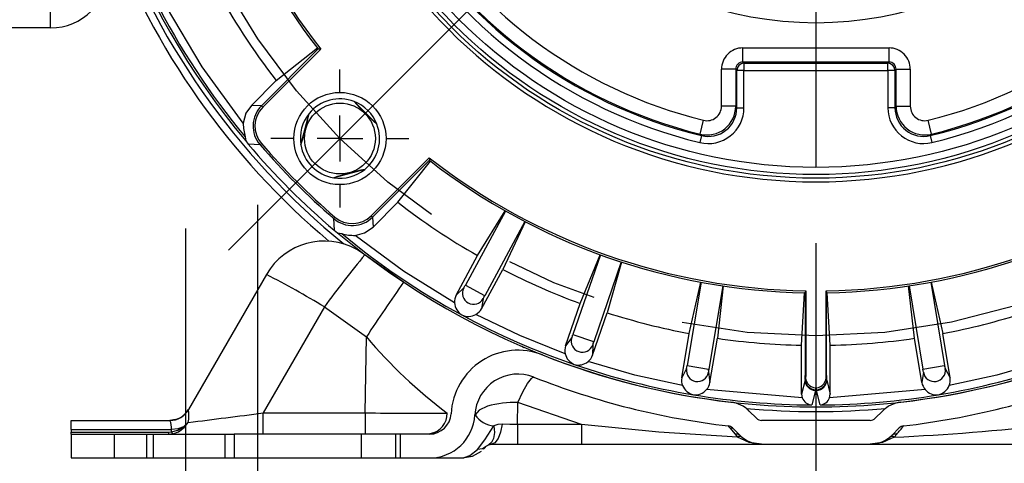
# Model space of a CAD drawing. Header units: inches. Extents: x 0 to 44, y 0 to 34.
# Tile 9 of 18: x 32 to 36.3, y 10 to 12. Entities that reach past the tile are written whole.
import ezdxf

# ---------------------------------------------------------------- set-up
doc = ezdxf.new("R2010")
doc.units = ezdxf.units.IN
doc.header["$LTSCALE"] = 4
doc.header["$MEASUREMENT"] = 0
doc.linetypes.add('CENTERX2', pattern=[0.8, 0.5, -0.1, 0.1, -0.1])
doc.linetypes.add('HIDDEN', pattern=[0.075, 0.05, -0.025])
doc.layers.add('CENTER', color=40, linetype='CENTERX2')
doc.layers.add('HIDDEN', color=102, linetype='HIDDEN')
doc.layers.add('DIMENSIONS', color=140, linetype='Continuous', lineweight=25)
doc.styles.add('SLDTEXTSTYLE0', font='TXT', dxfattribs={"width": 0.7})
doc.dimstyles.new('SLDDIMSTYLE1', dxfattribs={"dimtxt": 0.339844, "dimasz": 0.52, "dimexe": 0, "dimexo": 0.0625, "dimgap": 0.084961, "dimtad": 0, "dimtih": 1, "dimtoh": 1, "dimrnd": 1e-09, "dimzin": 12, "dimdsep": 46, "dimtxsty": 'SLDTEXTSTYLE0', "dimsah": 1, "dimcen": 0.09, "dimadec": 0, "dimazin": 3, "dimtfac": 1, "dimtofl": 0, "dimtmove": 0, "dimatfit": 3, "dimfxl": 0, "dimfrac": 2, "dimtolj": 1, "dimtzin": 12, "dimarcsym": 0})
doc.dimstyles.new('SLDDIMSTYLE2', dxfattribs={"dimtxt": 0.339844, "dimasz": 0.52, "dimexe": 0, "dimexo": 0.0625, "dimgap": 0.084961, "dimtad": 0, "dimtih": 1, "dimtoh": 1, "dimdec": 4, "dimlfac": 4, "dimzin": 12, "dimdsep": 46, "dimtxsty": 'SLDTEXTSTYLE0', "dimsah": 1, "dimcen": 0.09, "dimadec": 0, "dimazin": 3, "dimtfac": 1, "dimtdec": 0, "dimtofl": 0, "dimtmove": 0, "dimatfit": 3, "dimfxl": 0, "dimfrac": 2, "dimtolj": 1, "dimtzin": 12, "dimarcsym": 0})
doc.dimstyles.new('SLDDIMSTYLE3', dxfattribs={"dimtxt": 0.339844, "dimasz": 0.52, "dimexe": 0, "dimexo": 0.0625, "dimgap": 0.084961, "dimtad": 0, "dimtih": 1, "dimtoh": 1, "dimrnd": 1e-09, "dimzin": 4, "dimdsep": 46, "dimtxsty": 'SLDTEXTSTYLE0', "dimsah": 1, "dimcen": 0.09, "dimadec": 0, "dimazin": 1, "dimtfac": 1, "dimtofl": 0, "dimtmove": 0, "dimatfit": 3, "dimfxl": 0, "dimfrac": 2, "dimtolj": 1, "dimtzin": 12, "dimarcsym": 0})
doc.dimstyles.new('SLDDIMSTYLE4', dxfattribs={"dimtxt": 0.339844, "dimasz": 0.52, "dimexe": 0, "dimexo": 0.0625, "dimgap": 0.084961, "dimtad": 0, "dimtih": 1, "dimtoh": 1, "dimrnd": 1e-09, "dimzin": 4, "dimdsep": 46, "dimtxsty": 'SLDTEXTSTYLE0', "dimsah": 1, "dimcen": 0.09, "dimadec": 0, "dimazin": 1, "dimtfac": 1, "dimtmove": 0, "dimatfit": 0, "dimfxl": 0, "dimfrac": 2, "dimtolj": 1, "dimtzin": 12, "dimarcsym": 0})
doc.dimstyles.new('SLDDIMSTYLE5', dxfattribs={"dimtxt": 0.339844, "dimasz": 0.52, "dimexe": 0, "dimexo": 0.0625, "dimgap": 0.084961, "dimtad": 0, "dimtih": 1, "dimtoh": 1, "dimrnd": 1e-09, "dimzin": 12, "dimdsep": 46, "dimtxsty": 'SLDTEXTSTYLE0', "dimsah": 1, "dimcen": 0, "dimadec": 0, "dimazin": 3, "dimtfac": 1, "dimtofl": 0, "dimtmove": 0, "dimatfit": 3, "dimfxl": 0, "dimfrac": 2, "dimtolj": 1, "dimtzin": 12, "dimarcsym": 0})
doc.dimstyles.new('SLDDIMSTYLE8', dxfattribs={"dimtxt": 0.339844, "dimasz": 0.52, "dimexe": 0, "dimexo": 0.0625, "dimgap": 0.084961, "dimtad": 0, "dimtih": 1, "dimtoh": 1, "dimrnd": 1e-09, "dimzin": 12, "dimdsep": 46, "dimtxsty": 'SLDTEXTSTYLE0', "dimsah": 1, "dimcen": 0.09, "dimadec": 0, "dimazin": 3, "dimtfac": 1, "dimtmove": 0, "dimatfit": 0, "dimfxl": 0, "dimfrac": 2, "dimtolj": 1, "dimtzin": 12, "dimarcsym": 0})

# ---------------------------------------------------------------- blocks, each defined once
blk = doc.blocks.new('_D_1')
at = {"layer": 'DIMENSIONS'}
for p, q in [((32.1949, 9.8412), (32.1949, 8.4393)), ((33.9675, 9.8786), (33.9675, 8.4393)), ((30.7713, 8.9393), (30.6572, 8.9393)), ((30.6572, 8.9393), (30.6572, 8.3992)), ((31.7812, 8.9393), (31.8953, 8.9393)), ((31.8953, 8.9393), (31.8953, 8.3992)), ((33.9675, 8.9393), (32.1949, 8.9393)), ((30.6572, 8.3992), (30.7713, 8.3992)), ((31.8953, 8.3992), (31.7812, 8.3992))]:
    blk.add_line(p, q, dxfattribs=at)
for points in [[(32.1949, 8.9393), (32.7149, 8.8593), (32.7149, 9.0193)], [(33.9675, 8.9393), (33.4475, 9.0193), (33.4475, 8.8593)]]:
    blk.add_solid(points, dxfattribs=at)
at = {"layer": 'DIMENSIONS', "char_height": 0.33333, "attachment_point": 1, "style": 'SLDTEXTSTYLE0'}
for s, insert in [('1.77', (30.7713, 9.4451)), ('45.0', (30.7713, 8.8289))]:
    blk.add_mtext(s, dxfattribs=dict(at, insert=insert))
blk = doc.blocks.new('_D_2')
at = {"layer": 'DIMENSIONS'}
blk.add_line((35.4449, 16.0452), (35.4449, 17.6654), dxfattribs=at)
for start, end in [(90, 105.8058), (119.5373, 135)]:
    blk.add_arc((35.4449, 13.5112), 3.6542, start, end, dxfattribs=at)
for points in [[(35.4449, 17.1654), (34.9205, 17.2085), (34.9318, 17.0489)], [(32.8609, 16.0951), (33.3061, 16.3755), (33.2013, 16.4964)]]:
    blk.add_solid(points, dxfattribs=at)
at = {"layer": 'DIMENSIONS', "insert": (33.6434, 17.0469), "char_height": 0.33333, "attachment_point": 1, "style": 'SLDTEXTSTYLE0'}
blk.add_mtext('45°', dxfattribs=at)
blk = doc.blocks.new('_D_4')
at = {"layer": 'DIMENSIONS'}
for p, q in [((28.6207, 13.5112), (28.6207, 14.5112)), ((32.9109, 13.5112), (28.1207, 13.5112)), ((28.1157, 12.7137), (28.0016, 12.7137)), ((28.0016, 12.7137), (28.0016, 12.1736)), ((29.1256, 12.7137), (29.2397, 12.7137)), ((29.2397, 12.7137), (29.2397, 12.1736)), ((28.0016, 12.1736), (28.1157, 12.1736)), ((29.2397, 12.1736), (29.1256, 12.1736)), ((29.6185, 11.9162), (28.1207, 11.9162)), ((28.6207, 11.9162), (28.6207, 10.9162))]:
    blk.add_line(p, q, dxfattribs=at)
for points in [[(28.6207, 13.5112), (28.7007, 14.0312), (28.5407, 14.0312)], [(28.6207, 11.9162), (28.5407, 11.3962), (28.7007, 11.3962)]]:
    blk.add_solid(points, dxfattribs=at)
at = {"layer": 'DIMENSIONS', "char_height": 0.33333, "attachment_point": 1, "style": 'SLDTEXTSTYLE0'}
for s, insert in [('1.60', (28.1157, 13.2194)), ('40.5', (28.1157, 12.6032))]:
    blk.add_mtext(s, dxfattribs=dict(at, insert=insert))
blk = doc.blocks.new('_D_5')
at = {"layer": 'DIMENSIONS'}
for p, q in [((27.7641, 16.4903), (27.65, 16.4903)), ((27.65, 16.4903), (27.65, 15.9501)), ((29.0567, 16.4903), (29.1708, 16.4903)), ((29.1708, 16.4903), (29.1708, 15.9501)), ((30.285, 16.4903), (29.285, 16.4903)), ((32.6971, 15.0976), (30.285, 16.4903)), ((27.65, 15.9501), (27.7641, 15.9501)), ((29.1708, 15.9501), (29.0567, 15.9501))]:
    blk.add_line(p, q, dxfattribs=at)
blk.add_solid([(32.6971, 15.0976), (32.2867, 15.4269), (32.2067, 15.2883)], dxfattribs=at)
at = {"layer": 'DIMENSIONS', "char_height": 0.33333, "attachment_point": 1, "style": 'SLDTEXTSTYLE0'}
for s, insert in [('%%c', (27.6489, 16.996)), ('6.35', (28.1621, 16.996)), ('161.2', (27.7641, 16.3798))]:
    blk.add_mtext(s, dxfattribs=dict(at, insert=insert))
blk = doc.blocks.new('_D_8')
at = {"layer": 'DIMENSIONS'}
for p, q in [((35.6449, 16.8112), (38.5661, 16.8112)), ((38.8061, 16.8112), (42.2243, 16.8112)), ((41.7243, 16.8112), (41.7243, 14.0424)), ((41.078, 13.4262), (40.9639, 13.4262)), ((40.9639, 13.4262), (40.9639, 12.8861)), ((42.3706, 13.4262), (42.4847, 13.4262)), ((42.4847, 13.4262), (42.4847, 12.8861)), ((40.9639, 12.8861), (41.078, 12.8861)), ((42.4847, 12.8861), (42.3706, 12.8861)), ((41.7243, 10.0412), (41.7243, 12.81)), ((38.8949, 10.0412), (42.2243, 10.0412))]:
    blk.add_line(p, q, dxfattribs=at)
for points in [[(41.7243, 16.8112), (41.6443, 16.2912), (41.8043, 16.2912)], [(41.7243, 10.0412), (41.8043, 10.5612), (41.6443, 10.5612)]]:
    blk.add_solid(points, dxfattribs=at)
at = {"layer": 'DIMENSIONS', "char_height": 0.33333, "attachment_point": 1, "style": 'SLDTEXTSTYLE0'}
for s, insert in [('6.77', (41.2194, 13.9319)), ('172.0', (41.078, 13.3157))]:
    blk.add_mtext(s, dxfattribs=dict(at, insert=insert))
blk = doc.blocks.new('_D_13')
at = {"layer": 'DIMENSIONS'}
for p, q in [((27.7489, 18.0187), (27.6348, 18.0187)), ((27.6348, 18.0187), (27.6348, 17.4786)), ((29.0415, 18.0187), (29.1556, 18.0187)), ((29.1556, 18.0187), (29.1556, 17.4786)), ((30.1091, 18.0187), (29.2697, 18.0187)), ((32.9486, 15.62), (30.1091, 18.0187)), ((27.6348, 17.4786), (27.7489, 17.4786)), ((29.1556, 17.4786), (29.0415, 17.4786))]:
    blk.add_line(p, q, dxfattribs=at)
blk.add_solid([(32.9486, 15.62), (32.603, 16.0167), (32.4997, 15.8945)], dxfattribs=at)
at = {"layer": 'DIMENSIONS', "char_height": 0.33333, "attachment_point": 1, "style": 'SLDTEXTSTYLE0'}
for s, insert in [('%%c', (27.6337, 18.5245)), ('6.54', (28.1468, 18.5245)), ('166.0', (27.7489, 17.9083))]:
    blk.add_mtext(s, dxfattribs=dict(at, insert=insert))
blk = doc.blocks.new('_D_14')
at = {"layer": 'DIMENSIONS'}
for p, q in [((35.4449, 10.9772), (35.4449, 8.4393)), ((35.4449, 8.9393), (34.4449, 8.9393)), ((36.315, 8.9393), (36.2008, 8.9393)), ((36.2008, 8.9393), (36.2008, 8.3992)), ((37.3248, 8.9393), (37.4389, 8.9393)), ((37.4389, 8.9393), (37.4389, 8.3992)), ((38.1949, 8.9393), (39.1949, 8.9393)), ((38.1949, 8.8412), (38.1949, 8.4393)), ((36.2008, 8.3992), (36.315, 8.3992)), ((37.4389, 8.3992), (37.3248, 8.3992))]:
    blk.add_line(p, q, dxfattribs=at)
for points in [[(35.4449, 8.9393), (34.9249, 9.0193), (34.9249, 8.8593)], [(38.1949, 8.9393), (38.7149, 8.8593), (38.7149, 9.0193)]]:
    blk.add_solid(points, dxfattribs=at)
at = {"layer": 'DIMENSIONS', "char_height": 0.33333, "attachment_point": 1, "style": 'SLDTEXTSTYLE0'}
for s, insert in [('2.75', (36.315, 9.4451)), ('69.9', (36.315, 8.8289))]:
    blk.add_mtext(s, dxfattribs=dict(at, insert=insert))
blk = doc.blocks.new('_D_15')
at = {"layer": 'DIMENSIONS'}
for p, q in [((32.1949, 9.8412), (32.1949, 6.0358)), ((38.6949, 9.8412), (38.6949, 9.0593)), ((38.6949, 8.8193), (38.6949, 6.0358)), ((32.1949, 6.5358), (34.3381, 6.5358)), ((34.7986, 6.5358), (34.6845, 6.5358)), ((34.6845, 6.5358), (34.6845, 5.9957)), ((36.0912, 6.5358), (36.2053, 6.5358)), ((36.2053, 6.5358), (36.2053, 5.9957)), ((38.6949, 6.5358), (36.5517, 6.5358)), ((34.6845, 5.9957), (34.7986, 5.9957)), ((36.2053, 5.9957), (36.0912, 5.9957))]:
    blk.add_line(p, q, dxfattribs=at)
for points in [[(32.1949, 6.5358), (32.7149, 6.4558), (32.7149, 6.6158)], [(38.6949, 6.5358), (38.1749, 6.6158), (38.1749, 6.4558)]]:
    blk.add_solid(points, dxfattribs=at)
at = {"layer": 'DIMENSIONS', "char_height": 0.33333, "attachment_point": 1, "style": 'SLDTEXTSTYLE0'}
for s, insert in [('6.50', (34.94, 7.0416)), ('165.1', (34.7986, 6.4254))]:
    blk.add_mtext(s, dxfattribs=dict(at, insert=insert))
blk = doc.blocks.new('SW_CENTERMARKSYMBOL_2')
at = {"layer": 'CENTER', "color": 0}
for p, q in [((0, 0.2), (0, 0.3011)), ((0, 0), (0, 0.1)), ((-0.2, 0), (-0.3011, 0)), ((0, 0), (-0.1, 0)), ((0, 0), (0, -0.1)), ((0, 0), (0.1, 0)), ((0.2, 0), (0.3011, 0)), ((0, -0.2), (0, -0.3011))]:
    blk.add_line(p, q, dxfattribs=at)
blk = doc.blocks.new('SW_CENTERMARKSYMBOL_4')
at = {"layer": 'CENTER', "color": 0}
blk.add_line((0, -0.2), (0, -2.334), dxfattribs=at)

msp = doc.modelspace()

# ---------------------------------------------------------------- linework, layer by layer
for p, q in [((32.104891, 11.916178), (32.104891, 12.166178)), ((32.104891, 11.916178), (29.818468, 11.916178)), ((33.272888, 11.824556), (33.025076, 11.576744)), ((33.283899, 11.823873), (33.030933, 11.570907)), ((33.089756, 11.686373), (33.269106, 11.829375)), ((33.272814, 11.824589), (33.272888, 11.824556)), ((35.12579, 11.76726), (35.12579, 11.829222)), ((35.12579, 11.829222), (35.763992, 11.829222)), ((35.763992, 11.76726), (35.763992, 11.829222)), ((35.094809, 11.736278), (35.032847, 11.736278)), ((35.032847, 11.574587), (35.032847, 11.736278)), ((35.099846, 11.731241), (35.094809, 11.736278)), ((35.094809, 11.736278), (35.094809, 11.574587)), ((35.099846, 11.568176), (35.099846, 11.731241)), ((35.130827, 11.731241), (35.099846, 11.731241)), ((35.12579, 11.76726), (35.130827, 11.762222)), ((35.763992, 11.76726), (35.12579, 11.76726)), ((35.130827, 11.762222), (35.130827, 11.731241)), ((35.130827, 11.762222), (35.758955, 11.762222)), ((35.130827, 11.568176), (35.130827, 11.731241)), ((35.130827, 11.731241), (35.758955, 11.731241)), ((35.758955, 11.762222), (35.763992, 11.76726)), ((35.758955, 11.731241), (35.758955, 11.762222)), ((35.758955, 11.731241), (35.758955, 11.568176)), ((35.789936, 11.731241), (35.758955, 11.731241)), ((35.794973, 11.736278), (35.789936, 11.731241)), ((35.789936, 11.731241), (35.789936, 11.568176)), ((35.794973, 11.574587), (35.794973, 11.736278)), ((35.794973, 11.736278), (35.856935, 11.736278)), ((35.856935, 11.736278), (35.856935, 11.574587)), ((32.981764, 11.57838), (33.089756, 11.686373)), ((33.025076, 11.576744), (32.981764, 11.57838)), ((33.429663, 11.595599), (33.529312, 11.49595)), ((35.094809, 11.574587), (35.032847, 11.574587)), ((35.094809, 11.574587), (35.099846, 11.568176)), ((35.099846, 11.568176), (35.130827, 11.568176)), ((35.789936, 11.568176), (35.758955, 11.568176)), ((35.789936, 11.568176), (35.794973, 11.574587)), ((35.794973, 11.574587), (35.856935, 11.574587)), ((33.196911, 11.406883), (33.233386, 11.543007)), ((34.940126, 11.45326), (34.954887, 11.513438)), ((35.949656, 11.45326), (35.934895, 11.513438)), ((32.953511, 11.441811), (32.956896, 11.42399)), ((34.945553, 11.446753), (34.93827, 11.416641)), ((34.945553, 11.446753), (34.940126, 11.45326)), ((35.944229, 11.446753), (35.949656, 11.45326)), ((35.944229, 11.446753), (35.951513, 11.416641)), ((32.956896, 11.42399), (32.967479, 11.40953)), ((33.01905, 11.406543), (32.967479, 11.40953)), ((33.504621, 11.09722), (33.757587, 11.350185)), ((33.510457, 11.091362), (33.758269, 11.339174)), ((33.620086, 11.156043), (33.763089, 11.335393)), ((33.758302, 11.339101), (33.758269, 11.339174)), ((33.47672, 11.299672), (33.340596, 11.263198)), ((33.512094, 11.04805), (33.620086, 11.156043)), ((33.510457, 11.091362), (33.512094, 11.04805)), ((34.090677, 11.117728), (33.915029, 10.794224)), ((33.968651, 10.923265), (34.089282, 11.118517)), ((33.340256, 11.085336), (33.343244, 11.033765)), ((34.175133, 11.071872), (33.999485, 10.748368)), ((34.176554, 11.071132), (34.078503, 10.86362)), ((33.343244, 11.033765), (33.357703, 11.023182)), ((33.357703, 11.023182), (33.375524, 11.019798)), ((33.476824, 10.92734), (33.442019, 10.950126)), ((33.645152, 10.807394), (33.476824, 10.92734)), ((33.875411, 10.751539), (33.968651, 10.923265)), ((34.504282, 10.927042), (34.384436, 10.578985)), ((34.416025, 10.715107), (34.502777, 10.927591)), ((34.595148, 10.895755), (34.475303, 10.547697)), ((34.596672, 10.89526), (34.534215, 10.674411)), ((33.047012, 10.84105), (32.707027, 10.252178)), ((33.985263, 10.691894), (34.078503, 10.86362)), ((33.915029, 10.794224), (33.997918, 10.749218)), ((34.943687, 10.807237), (34.882931, 10.444173)), ((34.89162, 10.583642), (34.942112, 10.80753)), ((35.038471, 10.791376), (34.977715, 10.428311)), ((35.040056, 10.791139), (35.014906, 10.563011)), ((35.874876, 10.563011), (35.849726, 10.791139)), ((35.851311, 10.791376), (35.912067, 10.428311)), ((35.946095, 10.807237), (36.006851, 10.444173)), ((35.94767, 10.80753), (35.998162, 10.583642)), ((33.908302, 10.78231), (33.875411, 10.751539)), ((33.997918, 10.749218), (33.999485, 10.748368)), ((35.382391, 10.532475), (35.395238, 10.761626)), ((35.39824, 10.761573), (35.398551, 10.764174)), ((35.400777, 10.769839), (35.398551, 10.764174)), ((35.398551, 10.764174), (35.398551, 10.400744)), ((35.400777, 10.769839), (35.400777, 10.400748)), ((35.489005, 10.400748), (35.489005, 10.769839)), ((35.489005, 10.769839), (35.491231, 10.764174)), ((35.491231, 10.400744), (35.491231, 10.764174)), ((35.491542, 10.761573), (35.491231, 10.764174)), ((35.507391, 10.532475), (35.494544, 10.761626)), ((33.299891, 10.700146), (33.032812, 10.237538)), ((33.299891, 10.700146), (33.48335, 10.569419)), ((33.993156, 10.736236), (33.985263, 10.691894)), ((34.352407, 10.530347), (34.416025, 10.715107)), ((34.470597, 10.489651), (34.534215, 10.674411)), ((34.384436, 10.578985), (34.473617, 10.548278)), ((34.859369, 10.390915), (34.89162, 10.583642)), ((36.030413, 10.390915), (35.998162, 10.583642)), ((33.47754, 10.237537), (33.48335, 10.569419)), ((34.379768, 10.566125), (34.352407, 10.530347)), ((34.471063, 10.534688), (34.470597, 10.489651)), ((34.473617, 10.548278), (34.475303, 10.547697)), ((34.982655, 10.370284), (35.014906, 10.563011)), ((35.382391, 10.319586), (35.382391, 10.532475)), ((35.507391, 10.319586), (35.507391, 10.532475)), ((35.907127, 10.370284), (35.874876, 10.563011)), ((34.882931, 10.444173), (34.975957, 10.428606)), ((35.912067, 10.428311), (36.005093, 10.443879)), ((36.005093, 10.443879), (36.006851, 10.444173)), ((34.88045, 10.430718), (34.859369, 10.390915)), ((34.975681, 10.41478), (34.982655, 10.370284)), ((34.975957, 10.428606), (34.977715, 10.428311)), ((35.400777, 10.400748), (35.398551, 10.400744)), ((35.489005, 10.400748), (35.491231, 10.400744)), ((35.914101, 10.414782), (35.907127, 10.370284)), ((36.009332, 10.430716), (36.030413, 10.390915)), ((34.00149, 10.339239), (34.019275, 10.358636)), ((35.397624, 10.380869), (35.382391, 10.319586)), ((35.398275, 10.383785), (35.397624, 10.380869)), ((35.491507, 10.383785), (35.492159, 10.380869)), ((35.492159, 10.380869), (35.507391, 10.319586)), ((35.385155, 10.303956), (34.967766, 10.339077)), ((35.382391, 10.319586), (35.385177, 10.303964)), ((35.442584, 10.335673), (35.426586, 10.272518)), ((35.443245, 10.338895), (35.442584, 10.336285)), ((35.442584, 10.336285), (35.447198, 10.336285)), ((35.443393, 10.34705), (35.446389, 10.34705)), ((35.446538, 10.338895), (35.447198, 10.336285)), ((35.463196, 10.272518), (35.447198, 10.335673)), ((35.921983, 10.339083), (35.50458, 10.303941)), ((35.504594, 10.303936), (35.507391, 10.319586)), ((34.142534, 10.186715), (34.14422, 10.283084)), ((34.421226, 10.186715), (34.14422, 10.283084)), ((32.707027, 10.252178), (32.707108, 10.252162)), ((33.032812, 10.237538), (33.47754, 10.237537)), ((33.835579, 10.237124), (33.836946, 10.23689)), ((33.850529, 10.23457), (33.852625, 10.234211)), ((33.95738, 10.228717), (33.956483, 10.228717)), ((35.185811, 10.214257), (35.154337, 10.245732)), ((35.735445, 10.245732), (35.703971, 10.214257)), ((32.194891, 10.205178), (32.62574, 10.205178)), ((32.194891, 10.165637), (32.194891, 10.205178)), ((32.649643, 10.208272), (32.62574, 10.205183)), ((32.685568, 10.176774), (32.70604, 10.19604)), ((32.687802, 10.173292), (32.70604, 10.19604)), ((34.421226, 10.186715), (34.142534, 10.186715)), ((34.421226, 10.186715), (34.421226, 10.101178)), ((35.68205, 10.205178), (35.207732, 10.205178)), ((32.194891, 10.165637), (32.632465, 10.16564)), ((32.194891, 10.165637), (32.194891, 10.154257)), ((32.194891, 10.154257), (32.619943, 10.154259)), ((32.194891, 10.145178), (32.194891, 10.154257)), ((32.194891, 10.145178), (32.194891, 10.041178)), ((32.194891, 10.145178), (32.9062, 10.145178)), ((32.619943, 10.154259), (32.632511, 10.155402)), ((32.619944, 10.145181), (32.629347, 10.146074)), ((32.629347, 10.146074), (32.637836, 10.14688)), ((32.632511, 10.155402), (32.632465, 10.16564)), ((32.637836, 10.146883), (32.663137, 10.15573)), ((32.663137, 10.15573), (32.6878, 10.173294)), ((32.6878, 10.173294), (32.685566, 10.176776)), ((32.9062, 10.145178), (32.9062, 10.041178)), ((33.609928, 10.145178), (32.9062, 10.145178)), ((33.609928, 10.145178), (33.609928, 10.041178)), ((33.758759, 10.145178), (33.609928, 10.145178)), ((33.790497, 10.151453), (33.757771, 10.145181)), ((35.064298, 10.178569), (35.066977, 10.175242)), ((35.074886, 10.173783), (35.081489, 10.171501)), ((35.112272, 10.140718), (35.080798, 10.172193)), ((35.092321, 10.14423), (35.103405, 10.132034)), ((35.808985, 10.172193), (35.77751, 10.140718)), ((35.797461, 10.14423), (35.786378, 10.132033)), ((34.017556, 10.098863), (34.029311, 10.101178)), ((34.029311, 10.101178), (34.142538, 10.101178)), ((34.142538, 10.101178), (34.421226, 10.101178)), ((34.421226, 10.102504), (34.537102, 10.101931)), ((34.421226, 10.101178), (35.207744, 10.101178)), ((35.207732, 10.101178), (35.68205, 10.101178)), ((35.682084, 10.101178), (36.468556, 10.101178)), ((33.995394, 10.080102), (33.994545, 10.079254)), ((32.194891, 10.041178), (32.9062, 10.041178)), ((32.9062, 10.041178), (33.609928, 10.041178)), ((33.609928, 10.041178), (33.758759, 10.041178)), ((33.774381, 10.041178), (33.902622, 10.041178)), ((33.902622, 10.041176), (33.909566, 10.043446))]:
    msp.add_line(p, q)
at = {"flags": 128}
for points in [[(32.945585, 11.500373), (32.766331, 11.746189), (32.61117, 12.007881)], [(33.283899, 11.823873), (33.275581, 11.824387), (33.272888, 11.824556)], [(32.981764, 11.57838), (32.957495, 11.544154), (32.945592, 11.500372)], [(33.030933, 11.570907), (33.026753, 11.575077), (33.025076, 11.576744)], [(33.025304, 11.411953), (33.020839, 11.408088), (33.01905, 11.406543)], [(33.757587, 11.350185), (33.758101, 11.341867), (33.758269, 11.339174)], [(33.345648, 11.091606), (33.341792, 11.087134), (33.340256, 11.085336)], [(33.50462, 11.09722), (33.508791, 11.093039), (33.510457, 11.091362)], [(33.434004, 11.011872), (33.474631, 11.022282), (33.512094, 11.04805)], [(33.867951, 10.717757), (33.644957, 10.85595), (33.434002, 11.011904)], [(34.350637, 10.495787), (34.152964, 10.575042), (33.960987, 10.66724)], [(34.167116, 10.521758), (34.168795, 10.523499), (34.162, 10.526641)], [(34.863299, 10.356553), (34.655258, 10.402088), (34.450696, 10.461327)], [(36.43903, 10.461328), (36.234498, 10.402087), (36.026546, 10.356589)], [(34.14422, 10.283084), (34.16603, 10.328885), (34.186764, 10.366077), (34.20319, 10.388357), (34.209082, 10.393052), (34.210768, 10.393706), (34.213296, 10.393634)], [(35.443393, 10.347051), (35.443334, 10.34192), (35.443245, 10.338895)], [(35.446389, 10.347051), (35.446448, 10.34192), (35.446538, 10.338895)], [(32.673401, 10.218292), (32.692481, 10.233001), (32.707114, 10.252158)], [(33.032805, 10.148456), (33.032806, 10.152177), (33.032808, 10.172132), (33.03281, 10.202072), (33.032812, 10.237538)], [(33.47754, 10.237537), (33.477545, 10.202072), (33.47755, 10.172132), (33.477555, 10.152177), (33.47756, 10.145178)], [(34.011699, 10.266429), (33.97489, 10.249312), (33.95738, 10.228717)], [(34.075637, 10.188921), (34.068795, 10.154235), (34.057768, 10.125363), (34.043895, 10.107073), (34.029311, 10.101179)], [(34.075637, 10.188921), (34.057331, 10.187655), (34.039523, 10.180873)], [(34.142534, 10.186715), (34.108623, 10.187088), (34.075637, 10.188921)], [(34.142534, 10.186715), (34.142535, 10.152039), (34.142536, 10.124688), (34.142537, 10.107194), (34.142538, 10.101178)], [(35.103405, 10.132036), (34.759349, 10.153235), (34.421226, 10.186715)], [(32.619943, 10.154259), (32.619943, 10.150403), (32.619944, 10.147538), (32.619944, 10.145774), (32.619944, 10.145178)], [(32.685568, 10.176774), (32.66026, 10.168356), (32.632465, 10.16564)], [(32.632511, 10.155404), (32.660476, 10.16284), (32.685566, 10.176776)], [(32.632511, 10.155404), (32.635358, 10.149333), (32.637836, 10.146883)], [(33.967492, 10.078572), (34.000673, 10.119777), (34.039524, 10.180872)], [(34.039523, 10.180873), (34.04153, 10.151545), (34.038188, 10.126485), (34.029763, 10.108511), (34.017556, 10.098863)], [(35.062413, 10.181062), (35.063995, 10.178945), (35.064298, 10.178569)], [(35.066977, 10.175242), (35.069416, 10.172213), (35.092321, 10.144234)], [(35.207744, 10.101178), (35.153945, 10.108623), (35.103405, 10.132035)], [(35.786377, 10.132037), (35.735831, 10.108628), (35.682084, 10.101178)], [(33.90243, 10.041563), (33.946227, 10.048745), (33.985439, 10.070971)], [(33.909566, 10.043446), (33.93407, 10.051454), (33.967492, 10.078572)], [(34.00739, 10.092098), (33.99034, 10.081657), (33.967487, 10.078582)]]:
    msp.add_lwpolyline(points, dxfattribs=at)
for centre, radius in [((35.444891, 13.511178), 2.25), ((35.444891, 13.511178), 2.234), ((35.444891, 13.511178), 2.203), ((33.367765, 11.434051), 0.201102), ((33.367765, 11.434051), 0.1545)]:
    msp.add_circle(centre, radius)
for centre, radius, start, end in [((35.444891, 13.511178), 3.247533, 141.387793, 219.993404), ((35.444891, 13.511178), 2.154936, 163.59741, 256.402591), ((35.444891, 13.511178), 2.123955, 163.59741, 256.40259), ((35.444891, 13.511178), 2.118918, 163.781403, 256.218597), ((35.444891, 13.511178), 2.123955, 283.59741, 16.40259), ((35.444891, 13.511178), 2.118918, 283.781403, 16.218597), ((35.444891, 13.511178), 2.154936, 283.59741, 16.402591), ((35.444891, 13.511178), 2.056956, 163.781407, 256.218588), ((35.444891, 13.511178), 2.056956, 283.781406, 16.218589), ((35.444891, 13.511178), 2.266, 180, 0), ((35.444891, 13.511178), 2.75, 181.881599, 217.828863), ((35.444891, 13.511178), 2.741694, 181.881622, 217.982749), ((35.444891, 13.511178), 1.571938, 188.914816, 351.085184), ((35.444891, 13.511178), 3.267861, 198.990465, 230.920867), ((35.444891, 13.511178), 3.3, 200.550422, 229.915595), ((32.104891, 12.166178), 0.25, 270, 0), ((35.444891, 13.511178), 2.979358, 208.20202, 217.769229), ((35.444891, 13.511178), 3.238711, 207, 219.713386), ((35.125772, 11.736297), 0.092925, 89.988545, 180.011455), ((35.76401, 11.736297), 0.092925, 359.988545, 90.011455), ((35.125687, 11.736381), 0.030878, 89.808989, 180.191011), ((35.130872, 11.731197), 0.031025, 90.081692, 179.918308), ((35.75891, 11.731197), 0.031025, 0.081692, 89.918308), ((35.764095, 11.736381), 0.030878, 359.808989, 90.191011), ((33.367765, 11.434051), 0.173, 69.035285, 140.964715), ((33.11349, 11.488406), 0.124978, 135.025035, 220.919469), ((33.113369, 11.48841), 0.11662, 134.978805, 220.964216), ((33.367765, 11.434051), 0.173, 20.964715, 69.035285), ((34.518616, 12.584903), 1.471238, 222.254854, 227.745146), ((34.974977, 11.568106), 0.15585, 256.37689, 0.025663), ((34.969808, 11.574685), 0.125001, 256.263607, 359.954987), ((34.975022, 11.56805), 0.124822, 256.344365, 0.057976), ((34.969904, 11.574563), 0.062943, 256.196547, 0.022024), ((35.914804, 11.568106), 0.155849, 179.974176, 283.623346), ((35.91476, 11.56805), 0.124822, 179.942025, 283.655636), ((35.919974, 11.574685), 0.125001, 180.04501, 283.736392), ((35.919877, 11.574563), 0.062942, 179.977738, 283.803898), ((33.367765, 11.434051), 0.173, 140.964715, 189.035285), ((31.794708, 11.855551), 1.472235, 342.256715, 347.743285), ((33.269918, 11.514416), 0.32463, 182.479539, 192.923875), ((33.367765, 11.434051), 0.173, 309.035285, 20.964715), ((35.444891, 13.511178), 3.248768, 220.308728, 229.691272), ((35.444891, 13.511178), 3.211572, 220.944568, 229.055432), ((35.444891, 13.511178), 3.203303, 220.944783, 229.054787), ((33.367765, 11.434051), 0.173, 189.035285, 260.964715), ((35.444891, 13.511178), 2.741694, 232.017251, 269.078068), ((35.444891, 13.511178), 2.741694, 270.921932, 307.982749), ((35.444891, 13.511178), 2.75, 232.171137, 269.027992), ((35.444891, 13.511178), 2.75, 270.972008, 307.828863), ((33.367765, 11.434051), 0.173, 260.964715, 309.035285), ((33.789006, 9.861959), 1.471238, 102.254854, 107.745146), ((35.444891, 13.511178), 2.979358, 232.230771, 240.29798), ((33.422119, 11.179777), 0.124978, 229.080532, 314.974964), ((33.422124, 11.179655), 0.11662, 229.023665, 315.021528), ((35.444891, 13.511178), 3.247533, 230.006596, 309.993404), ((33.427536, 11.183847), 0.172097, 252.408695, 272.153783), ((35.444891, 13.511178), 3.238711, 230.286614, 241.5), ((33.299891, 10.69505), 0.292, 60.873537, 150.000001), ((37.240566, 7.813763), 4.884682, 140.400547, 143.778745), ((30.849362, 6.599568), 4.777011, 59.137218, 62.609858), ((35.444891, 13.511178), 2.979358, 242.70202, 249.79798), ((39.89283, 6.385528), 7.654174, 144.7105787, 146.8648579), ((33.75754, 10.875289), 0.177128, 328.336887, 332.763551), ((33.950775, 10.759358), 0.048278, 151.612936, 331.385036), ((34.192227, 10.640097), 0.221071, 150.675472, 154.222365), ((33.927011, 10.771698), 0.075294, 337.675201, 342.469926), ((33.934349, 10.721614), 0.066523, 183.324535, 238.419555), ((33.928075, 10.724778), 0.066303, 244.481449, 299.769163), ((35.444891, 13.511178), 3.238711, 241.5, 251), ((35.444891, 13.511178), 2.979358, 252.20202, 259.29798), ((35.444891, 13.511178), 2.979358, 280.70202, 287.79798), ((34.215728, 10.632945), 0.177128, 337.836887, 342.263551), ((35.085748, 11.91512), 2.092508, 220.023679, 233.312551), ((34.425447, 10.550497), 0.048278, 161.112936, 340.885036), ((34.683272, 10.472723), 0.221071, 160.175472, 163.722365), ((34.399972, 10.558746), 0.075294, 347.175201, 351.969926), ((35.444891, 13.511178), 2.979358, 261.70202, 268.79798), ((35.444891, 13.511178), 2.979358, 271.20202, 278.29798), ((34.14422, 10.218784), 0.292, 68.443342, 176.97147), ((35.444891, 13.511178), 3.248, 248.443342, 263.448052), ((34.415563, 10.510633), 0.066623, 192.879995, 247.874309), ((35.444891, 13.511178), 3.248, 276.551948, 291.556658), ((34.408766, 10.512644), 0.066302, 253.981247, 309.251459), ((35.444891, 13.511178), 3.238711, 251, 260.5), ((34.70763, 10.469548), 0.177128, 347.336887, 351.763551), ((35.444891, 13.511178), 3.238711, 279.5, 289), ((35.935377, 10.417938), 0.075294, 15.675201, 20.469926), ((36.225392, 10.477519), 0.221071, 188.675472, 192.222365), ((34.14422, 10.218784), 0.188, 68.443342, 176.971457), ((34.928081, 10.422844), 0.048278, 170.612936, 350.385036), ((35.195206, 10.38869), 0.221071, 169.675472, 173.222365), ((34.901594, 10.426776), 0.075294, 356.675201, 1.469926), ((35.113247, 10.396906), 0.28533, 357.364327, 0.770629), ((35.446361, 10.393168), 0.04621, 170.558695, 266.316304), ((35.442545, 10.393863), 0.046967, 274.694834, 8.429946), ((35.776535, 10.396906), 0.28533, 179.229371, 182.635674), ((35.738055, 10.395232), 0.177128, 6.336887, 10.763551), ((35.961701, 10.422844), 0.048278, 189.612936, 9.385036), ((35.444891, 13.511178), 3.352, 248.443342, 263.448052), ((34.924872, 10.381848), 0.066568, 202.333476, 257.399203), ((35.442629, 10.381292), 0.045007, 180.537884, 269.94257), ((35.44328, 10.3839), 0.045005, 180.14582, 269.9552), ((35.446502, 10.3839), 0.045005, 270.044802, 359.854183), ((35.447153, 10.381292), 0.045007, 270.057477, 359.462132), ((35.444891, 13.511178), 3.352, 276.551948, 291.556658), ((35.964789, 10.381992), 0.066735, 282.675116, 337.641376), ((34.917701, 10.383212), 0.066735, 263.67534, 318.601951), ((35.444891, 13.511178), 3.238711, 260.5, 269.676166), ((35.444891, 13.511178), 3.172283, 269.970261, 270.029739), ((35.444891, 13.511178), 3.238711, 270.323834, 279.5), ((35.972081, 10.383213), 0.066735, 221.375402, 276.324508), ((34.130439, 9.857188), 0.426118, 88.146608, 106.179866), ((35.058877, 10.150273), 0.135, 45, 83.448052), ((35.430145, 10.320191), 0.047806, 199.843314, 265.730975), ((35.459573, 10.320276), 0.047895, 274.338731, 340.051695), ((35.830905, 10.150273), 0.135, 96.551948, 134.999996), ((32.629828, 10.294398), 0.08799, 275.031574, 331.325342), ((32.518434, 10.227679), 0.190255, 350.42716, 7.393473), ((25.098, 71.411816), 61.686738, 277.0845271, 277.3904767), ((33.69973, 47.624295), 37.387418, 269.6594942, 270.2081896), ((33.758759, 10.239178), 0.094, 270, 356.971476), ((33.758759, 10.239178), 0.198, 270, 356.971485), ((33.748564, 10.23435), 0.087059, 278.445517, 1.825512), ((34.051808, 10.296402), 0.11618, 215.632595, 263.930294), ((35.444891, 13.511178), 3.267861, 264.66266, 275.33734), ((32.629898, 10.283259), 0.078187, 266.951413, 303.806756), ((32.550353, 10.172013), 0.08236, 355.561768, 23.745628), ((35.207732, 10.236178), 0.031, 225, 269.999998), ((35.68205, 10.236178), 0.031, 270, 315.000037), ((35.396362, 19.280678), 9.156951, 272.4410979, 276.724228), ((32.735668, 40.121356), 29.976162, 269.9627438, 270.5735603), ((35.058877, 10.150273), 0.031, 45, 83.448083), ((35.099338, 10.125682), 0.019834, 49.297781, 110.716789), ((35.790444, 10.125682), 0.019834, 69.281414, 130.701217), ((35.068274, 10.766951), 0.958901, 319.503003, 322.338068), ((35.830905, 10.150273), 0.031, 96.551948, 134.999949), ((34.02931, 10.070178), 0.031, 112.282082, 135), ((35.112657, 10.117874), 0.016916, 58.243172, 123.156431), ((35.207732, 10.236178), 0.135, 225, 270), ((35.68205, 10.236178), 0.135, 270, 315), ((35.777124, 10.11787), 0.016921, 56.847079, 121.748595), ((34.072594, 10.018148), 0.098983, 135.258911, 140.890036), ((33.878444, 11.160854), 1.119815, 265.749476, 271.567307)]:
    msp.add_arc(centre, radius, start, end)
for centre, major_axis, start_param, end_param in [((33.930337, 10.721716), (-0.029863, -0.055002), 4.71238898, 5.27257416), ((33.930337, 10.721716), (-0.029863, -0.055002), 1.01051204, 1.57079633), ((34.411502, 10.509999), (-0.020376, -0.059176), 4.71238898, 5.27276521), ((34.411502, 10.509999), (-0.020376, -0.059176), 1.01017708, 1.57079633), ((34.921012, 10.3806), (-0.01033, -0.061728), 4.71238898, 5.27236068), ((34.921012, 10.3806), (-0.01033, -0.061728), 1.01101153, 1.57079633), ((35.96877, 10.3806), (0.01033, -0.061728), 4.71238898, 5.27174601), ((35.96877, 10.3806), (0.01033, -0.061728), 1.01174702, 1.57079633)]:
    msp.add_ellipse(centre, major_axis=major_axis, ratio=0.99862786, start_param=start_param, end_param=end_param)
at = {"layer": 'CENTER'}
for p, q in [((32.881629, 10.947916), (38.008153, 16.07444)), ((32.694891, 9.041178), (32.694891, 11.145178)), ((33.007391, 11.145178), (33.007391, 9.041178))]:
    msp.add_line(p, q, dxfattribs=at)
msp.add_circle((35.444891, 13.511178), 2.9375, dxfattribs=at)
at = {"layer": 'HIDDEN'}
for p, q in [((32.382391, 10.145178), (32.382391, 10.041178)), ((32.522891, 10.145178), (32.522891, 10.041178)), ((32.554391, 10.041178), (32.554391, 10.145178)), ((32.694891, 10.041178), (32.694891, 10.145178)), ((32.866891, 10.041178), (32.866891, 10.145178)), ((33.460391, 10.145178), (33.460391, 10.041178)), ((33.632391, 10.041178), (33.632391, 10.145178))]:
    msp.add_line(p, q, dxfattribs=at)

# ---------------------------------------------------------------- block references
at = {"layer": 'CENTER'}
for name, p in [('SW_CENTERMARKSYMBOL_4', (35.444891, 13.511178)), ('SW_CENTERMARKSYMBOL_2', (33.367765, 11.434051))]:
    msp.add_blockref(name, p, dxfattribs=at)

# ---------------------------------------------------------------- dimensions: what is measured, and where the dimension line sits
at = {"layer": 'DIMENSIONS'}
for p1, p2, picture, middle in [((37.941224, 11.40233), (32.948559, 15.620025), '_D_13', (28.395183, 18.018696)), ((38.192702, 11.924728), (32.69708, 15.097627), '_D_5', (28.410431, 16.49026))]:
    dim = msp.add_diameter_dim_2p(p1=p1, p2=p2, dimstyle='SLDDIMSTYLE5', dxfattribs=at)
    dim.commit()
    dim.dimension.update_dxf_attribs({"geometry": picture, "text_midpoint": middle, "dimtype": 163})
dim = msp.add_angular_dim_2l(base=(34.942453, 17.130718), line1=((35.444891, 15.845178), (35.444891, 11.177178)), line2=((32.398768, 16.557301), (38.491014, 10.465055)), dimstyle='SLDDIMSTYLE2', dxfattribs=at)
dim.commit()
dim.dimension.update_dxf_attribs({"geometry": '_D_2', "text_midpoint": (34.046471, 16.887261), "dimtype": 162})
for base, p1, p2, dimstyle, picture, middle in [((41.724301, 16.811178), (38.694891, 10.041178), (35.444891, 16.811178), 'SLDDIMSTYLE1', '_D_8', (41.724301, 13.426178)), ((28.6206789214, 13.5111776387), (29.8184680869, 11.9161776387), (33.1108910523, 13.5111776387), 'SLDDIMSTYLE4', '_D_4', (28.6206789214, 12.7136776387))]:
    dim = msp.add_linear_dim(base=base, p1=p1, p2=p2, angle=90, dimstyle=dimstyle, dxfattribs=at)
    dim.commit()
    dim.dimension.update_dxf_attribs({"geometry": picture, "text_midpoint": middle, "dimtype": 160})
for base, p1, p2, dimstyle, picture, middle in [((38.194891, 8.939303), (35.444891, 11.177178), (38.194891, 9.041178), 'SLDDIMSTYLE8', '_D_14', (36.819891, 8.939303)), ((32.194891, 8.939303), (33.96749, 10.078577), (32.194891, 10.041178), 'SLDDIMSTYLE1', '_D_1', (31.276252, 8.939303)), ((38.694891, 6.535792), (32.194891, 10.041178), (38.694891, 10.041178), 'SLDDIMSTYLE3', '_D_15', (35.444891, 6.535792))]:
    dim = msp.add_linear_dim(base=base, p1=p1, p2=p2, dimstyle=dimstyle, dxfattribs=at)
    dim.commit()
    dim.dimension.update_dxf_attribs({"geometry": picture, "text_midpoint": middle, "dimtype": 160})

doc.saveas('drawing.dxf')
